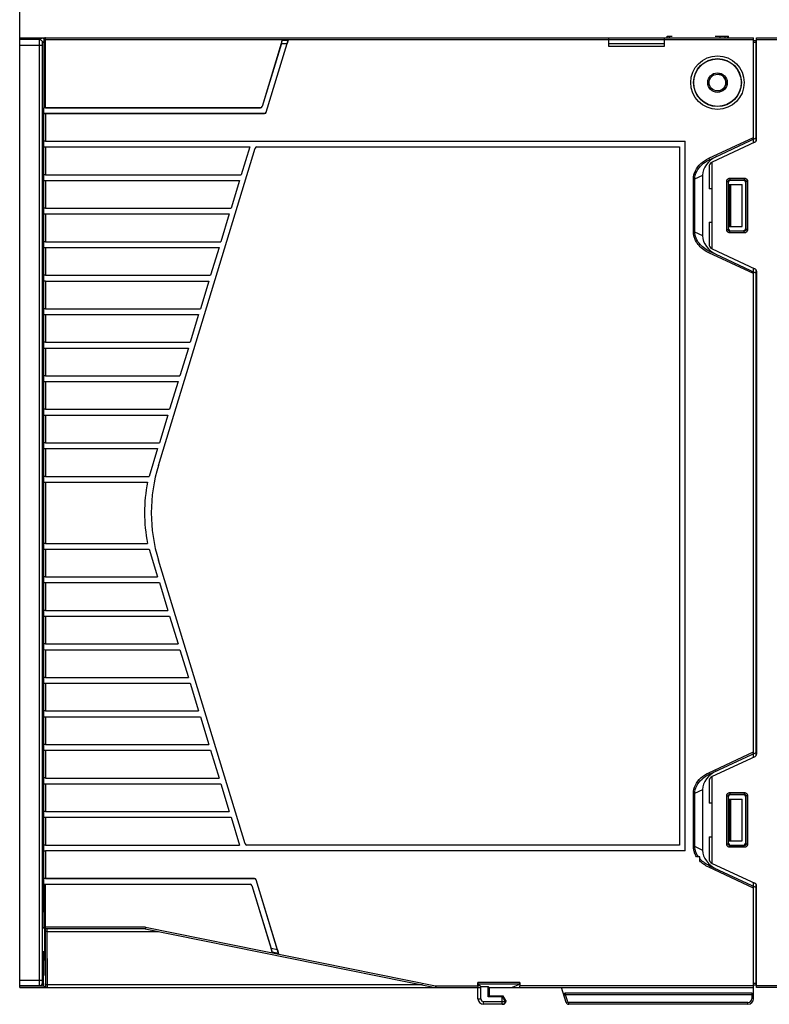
# Model space of a CAD drawing. Header units: millimetres. Extents: x 0 to 1706, y 0 to 575.
# Tile 27 of 32: x 1187 to 1322, y 295 to 471. Entities that reach past the tile are written whole.
import ezdxf

# ---------------------------------------------------------------- set-up
doc = ezdxf.new("R2010")
doc.units = ezdxf.units.MM
doc.header["$LTSCALE"] = 30.734
doc.header["$PDMODE"] = 3
doc.header["$PDSIZE"] = 2
doc.layers.get('0').update_dxf_attribs({"linetype": 'CONTINUOUS'})
doc.layers.get('Defpoints').update_dxf_attribs({"linetype": 'CONTINUOUS'})
for name, color, linetype in [('02___PRT_ALL_AXES', 7, 'CONTINUOUS'), ('ECAD_0001434602', 7, 'CONTINUOUS'), ('ECAD_0001449924', 7, 'CONTINUOUS'), ('ECAD_0001454417', 7, 'CONTINUOUS'), ('ECAD_MARK-2MM', 7, 'CONTINUOUS'), ('标注', 2, 'CONTINUOUS')]:
    doc.layers.add(name, color=color, linetype=linetype)
doc.styles.get("Standard").update_dxf_attribs({"font": 'txt', "width": 0.707})
doc.dimstyles.get("Standard").update_dxf_attribs({"dimtxt": 7, "dimasz": 4, "dimexe": 2, "dimexo": 0, "dimtad": 0, "dimtih": 1, "dimtoh": 1, "dimdec": 1, "dimdsep": 46, "dimtxsty": 'Standard', "dimcen": 0.09, "dimclrt": 256, "dimadec": 0, "dimazin": 2, "dimtp": 0.01, "dimtm": 0.01, "dimtfac": 1, "dimtdec": 1, "dimtofl": 0, "dimtmove": 0, "dimatfit": 3, "dimfxl": 0, "dimtolj": 1, "dimarcsym": 0})

# ---------------------------------------------------------------- blocks, each defined once
blk = doc.blocks.new('*D70')
at = {"layer": 'Defpoints', "color": 0}
for p in [(1337.38, 499.29), (1187.38, 467.69), (1337.38, 467.39)]:
    blk.add_point(p, dxfattribs=at)
at = {"layer": '标注', "color": 0, "lineweight": -2}
for p, q in [((1187.38, 467.69), (1187.38, 501.29)), ((1337.38, 467.39), (1337.38, 501.29)), ((1191.38, 499.29), (1253.8, 499.29)), ((1333.38, 499.29), (1265.78, 499.29))]:
    blk.add_line(p, q, dxfattribs=at)
at = {"layer": '标注', "color": 0}
for points in [[(1191.38, 499.96), (1191.38, 498.63), (1187.38, 499.29)], [(1333.38, 498.63), (1333.38, 499.96), (1337.38, 499.29)]]:
    blk.add_solid(points, dxfattribs=at)
at = {"layer": '标注', "insert": (1259.79, 499.29), "char_height": 7, "attachment_point": 5}
blk.add_mtext('\\A1;150', dxfattribs=at)

msp = doc.modelspace()

# ---------------------------------------------------------------- linework, layer by layer
at = {"linetype": 'Continuous'}
for p, q in [((1187.38, 298.02), (1187.38, 467.69)), ((1187.38, 467.69), (1318.83, 467.69)), ((1190.95, 467.38), (1187.38, 467.38)), ((1190.95, 467.38), (1191.37, 467.66)), ((1191.86, 467.66), (1191.37, 467.66)), ((1191.68, 467.39), (1191.68, 455.19)), ((1191.68, 467.39), (1318.83, 467.39)), ((1191.98, 455.2), (1191.98, 467.69)), ((1234.42, 467.29), (1230.79, 455.4)), ((1231.56, 454.4), (1235.5, 467.29)), ((1234.26, 466.69), (1234.42, 467.29)), ((1234.42, 467.29), (1235.5, 467.29)), ((1235.5, 467.29), (1235.3, 466.69)), ((1292.88, 467.69), (1292.88, 466.19)), ((1302.88, 466.19), (1302.88, 467.69)), ((1303.38, 467.99), (1304.24, 467.99)), ((1303.38, 467.69), (1303.38, 467.99)), ((1303.78, 467.69), (1303.78, 467.99)), ((1311.99, 467.99), (1314.38, 467.99)), ((1312.84, 467.69), (1312.84, 467.99)), ((1313.74, 467.69), (1313.74, 467.99)), ((1314.22, 467.69), (1314.22, 467.99)), ((1314.38, 467.69), (1314.38, 467.99)), ((1318.83, 448.89), (1318.83, 467.69)), ((1319.33, 467.19), (1318.83, 467.19)), ((1319.33, 449.26), (1319.33, 467.19)), ((1319.38, 467.69), (1337.08, 467.69)), ((1319.38, 449.47), (1319.38, 467.69)), ((1319.38, 467.39), (1337.38, 467.39)), ((1187.38, 466.38), (1191.44, 466.38)), ((1190.94, 298.95), (1190.94, 466.38)), ((1191.44, 298.98), (1191.44, 466.38)), ((1191.45, 466.88), (1191.68, 467.03)), ((1234.26, 466.69), (1230.81, 455.4)), ((1231.55, 454.4), (1235.3, 466.69)), ((1234.26, 466.69), (1235.3, 466.69)), ((1292.88, 466.69), (1302.88, 466.69)), ((1292.88, 466.19), (1302.88, 466.19)), ((1319.33, 466.89), (1318.83, 466.89)), ((1319.38, 466.09), (1319.33, 466.09)), ((1319.38, 465.09), (1319.33, 465.09)), ((1191.68, 316.19), (1191.68, 455.19)), ((1230.52, 455.19), (1191.68, 455.19)), ((1191.98, 455.2), (1230.52, 455.2)), ((1230.52, 455.19), (1230.52, 455.2)), ((1230.81, 455.4), (1230.79, 455.4)), ((1191.68, 454.19), (1231.26, 454.19)), ((1191.98, 454.17), (1191.98, 449.2)), ((1191.98, 454.17), (1231.26, 454.17)), ((1231.26, 454.17), (1231.26, 454.19)), ((1231.56, 454.4), (1231.55, 454.4)), ((1319.33, 452.79), (1319.38, 452.79)), ((1310.81, 446.15), (1318.83, 449.89)), ((1310.93, 445.88), (1319.33, 449.79)), ((1191.98, 449.2), (1306.59, 449.2)), ((1191.98, 448.17), (1191.98, 443.2)), ((1191.98, 448.17), (1228.6, 448.17)), ((1212.22, 391.17), (1229.59, 447.97)), ((1228.6, 448.17), (1227.08, 443.2)), ((1229.58, 447.98), (1229.59, 447.97)), ((1229.87, 448.19), (1229.87, 448.18)), ((1229.87, 448.18), (1305.57, 448.18)), ((1305.57, 448.18), (1305.58, 448.19)), ((1305.57, 448.18), (1305.57, 323.19)), ((1306.59, 449.2), (1306.58, 449.19)), ((1306.59, 322.17), (1306.59, 449.2)), ((1319.09, 449.02), (1311.45, 445.46)), ((1310.81, 446.15), (1310.93, 445.88)), ((1310.88, 444.55), (1310.88, 440.69)), ((1311.38, 445.42), (1311.38, 429.96)), ((1191.98, 443.2), (1227.08, 443.2)), ((1308.08, 442.47), (1308.32, 442.47)), ((1308.08, 432.91), (1308.08, 442.47)), ((1308.32, 442.47), (1309.73, 443.12)), ((1308.32, 432.91), (1308.32, 442.47)), ((1309.73, 432.25), (1309.73, 443.12)), ((1314.62, 442.59), (1317.18, 442.59)), ((1314.62, 442.59), (1314.62, 442.29)), ((1317.18, 442.59), (1317.18, 442.29)), ((1191.98, 442.17), (1191.98, 437.2)), ((1191.98, 442.17), (1226.76, 442.17)), ((1226.76, 442.17), (1225.24, 437.2)), ((1311.38, 440.69), (1310.88, 440.69)), ((1314.03, 441.99), (1314.33, 441.99)), ((1314.03, 433.39), (1314.03, 441.99)), ((1314.33, 433.39), (1314.33, 441.99)), ((1314.37, 441.89), (1314.33, 441.99)), ((1314.37, 433.48), (1314.37, 441.89)), ((1314.48, 441.44), (1316.78, 441.44)), ((1314.48, 441.44), (1314.48, 433.94)), ((1314.62, 442.29), (1317.18, 442.29)), ((1314.67, 442.19), (1314.62, 442.29)), ((1317.08, 442.19), (1314.67, 442.19)), ((1314.78, 433.94), (1314.78, 441.44)), ((1316.78, 433.94), (1316.78, 441.44)), ((1317.18, 442.29), (1317.08, 442.19)), ((1317.48, 441.99), (1317.38, 441.89)), ((1317.38, 441.89), (1317.38, 433.49)), ((1317.78, 441.99), (1317.48, 441.99)), ((1317.48, 441.99), (1317.48, 433.38)), ((1317.78, 441.99), (1317.78, 433.38)), ((1191.98, 437.2), (1225.24, 437.2)), ((1191.98, 436.17), (1191.98, 431.2)), ((1191.98, 436.17), (1224.93, 436.17)), ((1224.93, 436.17), (1223.41, 431.2)), ((1310.88, 434.69), (1311.38, 434.69)), ((1310.88, 434.69), (1310.88, 430.82)), ((1314.48, 433.94), (1316.78, 433.94)), ((1308.08, 432.91), (1308.32, 432.91)), ((1309.73, 432.25), (1308.32, 432.91)), ((1314.03, 433.39), (1314.33, 433.39)), ((1314.33, 433.39), (1314.37, 433.48)), ((1314.62, 433.08), (1314.67, 433.18)), ((1317.18, 433.08), (1314.62, 433.08)), ((1314.62, 432.79), (1314.62, 433.08)), ((1317.18, 432.79), (1314.62, 432.79)), ((1314.67, 433.18), (1317.08, 433.19)), ((1317.18, 433.08), (1317.08, 433.19)), ((1317.18, 432.79), (1317.18, 433.08)), ((1317.48, 433.38), (1317.38, 433.49)), ((1317.78, 433.38), (1317.48, 433.38)), ((1191.98, 431.2), (1223.41, 431.2)), ((1191.98, 430.17), (1191.98, 425.2)), ((1191.98, 430.17), (1223.09, 430.17)), ((1223.09, 430.17), (1221.57, 425.2)), ((1310.81, 429.23), (1310.93, 429.5)), ((1318.83, 425.49), (1310.81, 429.23)), ((1310.93, 429.5), (1319.33, 425.58)), ((1311.45, 429.92), (1319.09, 426.36)), ((1191.98, 425.2), (1221.57, 425.2)), ((1318.83, 338.89), (1318.83, 426.48)), ((1319.33, 339.26), (1319.33, 426.12)), ((1319.38, 425.91), (1319.38, 339.47)), ((1191.98, 424.17), (1191.98, 419.2)), ((1191.98, 424.17), (1221.26, 424.17)), ((1221.26, 424.17), (1219.74, 419.2)), ((1191.98, 419.2), (1219.74, 419.2)), ((1191.98, 418.17), (1219.43, 418.17)), ((1191.98, 418.17), (1191.98, 413.2)), ((1219.43, 418.17), (1217.91, 413.2)), ((1191.98, 413.2), (1217.91, 413.2)), ((1191.98, 412.17), (1217.59, 412.17)), ((1191.98, 412.17), (1191.98, 407.2)), ((1217.59, 412.17), (1216.07, 407.2)), ((1191.98, 407.2), (1216.07, 407.2)), ((1319.33, 407.58), (1319.38, 407.58)), ((1191.98, 406.17), (1215.76, 406.17)), ((1191.98, 406.17), (1191.98, 401.2)), ((1215.76, 406.17), (1214.24, 401.2)), ((1191.98, 401.2), (1214.24, 401.2)), ((1191.98, 400.17), (1213.92, 400.17)), ((1191.98, 400.17), (1191.98, 395.2)), ((1213.92, 400.17), (1212.4, 395.2)), ((1191.98, 395.2), (1212.4, 395.2)), ((1191.98, 394.17), (1212.09, 394.17)), ((1191.98, 394.17), (1191.98, 389.2)), ((1212.09, 394.17), (1210.57, 389.2)), ((1212.22, 391.17), (1212.22, 391.17)), ((1191.98, 389.2), (1210.57, 389.2)), ((1191.98, 388.17), (1210.26, 388.17)), ((1191.98, 388.17), (1191.98, 377.2)), ((1191.98, 377.2), (1210.26, 377.2)), ((1191.98, 376.17), (1210.57, 376.17)), ((1191.98, 376.17), (1191.98, 371.2)), ((1210.57, 376.17), (1212.09, 371.2)), ((1212.22, 374.21), (1212.22, 374.21)), ((1227.76, 323.4), (1212.22, 374.21)), ((1191.98, 371.2), (1212.09, 371.2)), ((1191.98, 370.17), (1212.4, 370.17)), ((1191.98, 370.17), (1191.98, 365.2)), ((1212.4, 370.17), (1213.92, 365.2)), ((1191.98, 365.2), (1213.92, 365.2)), ((1191.98, 364.17), (1214.24, 364.17)), ((1191.98, 364.17), (1191.98, 359.2)), ((1214.24, 364.17), (1215.76, 359.2)), ((1191.98, 359.2), (1215.76, 359.2)), ((1191.98, 358.17), (1216.07, 358.17)), ((1191.98, 358.17), (1191.98, 353.2)), ((1216.07, 358.17), (1217.59, 353.2)), ((1319.33, 354.79), (1319.38, 354.79)), ((1191.98, 353.2), (1217.59, 353.2)), ((1191.98, 352.17), (1217.91, 352.17)), ((1191.98, 352.17), (1191.98, 347.2)), ((1217.91, 352.17), (1219.43, 347.2)), ((1191.98, 347.2), (1219.43, 347.2)), ((1191.98, 346.17), (1219.74, 346.17)), ((1191.98, 346.17), (1191.98, 341.2)), ((1219.74, 346.17), (1221.26, 341.2)), ((1191.98, 341.2), (1221.26, 341.2)), ((1191.98, 340.17), (1221.58, 340.17)), ((1191.98, 340.17), (1191.98, 335.2)), ((1221.58, 340.17), (1223.1, 335.2)), ((1310.81, 336.15), (1318.83, 339.89)), ((1310.93, 335.88), (1319.33, 339.79)), ((1319.09, 339.02), (1311.45, 335.46)), ((1191.98, 335.2), (1223.1, 335.2)), ((1310.81, 336.15), (1310.93, 335.88)), ((1311.38, 335.42), (1311.38, 319.96)), ((1191.98, 334.17), (1223.41, 334.17)), ((1191.98, 334.17), (1191.98, 329.2)), ((1223.41, 334.17), (1224.93, 329.2)), ((1310.88, 334.55), (1310.88, 330.69)), ((1308.08, 332.47), (1308.32, 332.47)), ((1308.08, 322.91), (1308.08, 332.47)), ((1308.32, 332.47), (1309.73, 333.12)), ((1308.32, 322.91), (1308.32, 332.47)), ((1309.73, 322.25), (1309.73, 333.12)), ((1314.03, 331.99), (1314.33, 331.99)), ((1314.03, 323.39), (1314.03, 331.99)), ((1314.37, 331.89), (1314.33, 331.99)), ((1314.33, 323.39), (1314.33, 331.99)), ((1314.37, 323.48), (1314.37, 331.89)), ((1314.48, 331.44), (1316.78, 331.44)), ((1314.48, 331.44), (1314.48, 323.94)), ((1314.62, 332.59), (1317.18, 332.59)), ((1314.62, 332.59), (1314.62, 332.29)), ((1314.62, 332.29), (1317.18, 332.29)), ((1314.67, 332.19), (1314.62, 332.29)), ((1317.08, 332.19), (1314.67, 332.19)), ((1314.78, 323.94), (1314.78, 331.44)), ((1316.78, 323.94), (1316.78, 331.44)), ((1317.18, 332.29), (1317.08, 332.19)), ((1317.18, 332.59), (1317.18, 332.29)), ((1317.48, 331.99), (1317.38, 331.89)), ((1317.38, 331.89), (1317.38, 323.49)), ((1317.78, 331.99), (1317.48, 331.99)), ((1317.48, 331.99), (1317.48, 323.38)), ((1317.78, 331.99), (1317.78, 323.38)), ((1311.38, 330.69), (1310.88, 330.69)), ((1191.98, 329.2), (1224.93, 329.2)), ((1191.98, 328.17), (1225.25, 328.17)), ((1191.98, 328.17), (1191.98, 323.2)), ((1225.25, 328.17), (1226.77, 323.2)), ((1310.88, 324.69), (1311.38, 324.69)), ((1310.88, 324.69), (1310.88, 320.82)), ((1191.98, 323.2), (1226.77, 323.2)), ((1227.75, 323.4), (1227.76, 323.4)), ((1305.57, 323.19), (1228.04, 323.19)), ((1228.04, 323.19), (1228.04, 323.19)), ((1305.57, 323.19), (1305.58, 323.19)), ((1308.08, 322.91), (1308.32, 322.91)), ((1309.73, 322.25), (1308.32, 322.91)), ((1314.03, 323.39), (1314.33, 323.39)), ((1314.33, 323.39), (1314.37, 323.48)), ((1314.48, 323.94), (1316.78, 323.94)), ((1314.62, 323.08), (1314.67, 323.18)), ((1317.18, 323.08), (1314.62, 323.08)), ((1314.62, 322.79), (1314.62, 323.08)), ((1317.18, 322.79), (1314.62, 322.79)), ((1314.67, 323.18), (1317.08, 323.19)), ((1317.18, 323.08), (1317.08, 323.19)), ((1317.18, 322.79), (1317.18, 323.08)), ((1317.48, 323.38), (1317.38, 323.49)), ((1317.78, 323.38), (1317.48, 323.38)), ((1306.59, 322.17), (1191.98, 322.17)), ((1191.98, 322.17), (1191.98, 317.2)), ((1306.59, 322.17), (1306.58, 322.19)), ((1309.21, 321.09), (1308.64, 321.09)), ((1308.97, 321.09), (1308.87, 321.24)), ((1309.21, 320.36), (1309.21, 321.09)), ((1309.36, 320.62), (1309.21, 320.78)), ((1310.81, 319.23), (1310.93, 319.5)), ((1318.83, 315.49), (1310.81, 319.23)), ((1310.93, 319.5), (1319.33, 315.59)), ((1311.45, 319.92), (1319.09, 316.36)), ((1191.65, 315.59), (1191.65, 315.73)), ((1191.65, 312.28), (1191.65, 315.59)), ((1229.43, 317.19), (1191.68, 317.19)), ((1191.68, 316.19), (1228.69, 316.19)), ((1191.68, 316.19), (1191.68, 308.49)), ((1191.98, 317.2), (1229.43, 317.2)), ((1191.98, 316.17), (1228.69, 316.17)), ((1191.98, 308.19), (1191.98, 316.17)), ((1228.69, 316.19), (1228.69, 316.17)), ((1228.98, 315.98), (1228.96, 315.97)), ((1228.96, 315.97), (1232.62, 304)), ((1228.98, 315.98), (1232.44, 304.65)), ((1229.43, 317.2), (1229.43, 317.19)), ((1229.73, 316.98), (1229.72, 316.98)), ((1233.55, 304.43), (1229.72, 316.98)), ((1233.77, 303.77), (1229.73, 316.98)), ((1318.83, 295.69), (1318.83, 316.48)), ((1319.33, 298.19), (1319.33, 316.12)), ((1319.38, 297.69), (1319.38, 315.91)), ((1319.33, 312.59), (1319.38, 312.59)), ((1209.91, 308.49), (1191.68, 308.49)), ((1209.91, 308.49), (1261.89, 297.99)), ((1191.89, 305.08), (1191.87, 308.19)), ((1191.97, 307.72), (1191.98, 298.18)), ((1209.88, 308.19), (1191.98, 308.19)), ((1192.27, 307.71), (1212.24, 307.71)), ((1192.27, 307.71), (1192.28, 298.09)), ((1209.88, 308.19), (1261.83, 297.7)), ((1191.94, 299.86), (1191.89, 305.08)), ((1233.55, 304.43), (1232.44, 304.65)), ((1232.62, 304), (1232.44, 304.65)), ((1233.77, 303.77), (1232.62, 304)), ((1233.55, 304.43), (1233.77, 303.77)), ((1191.52, 301.69), (1191.65, 301.69)), ((1191.52, 298.49), (1191.52, 301.69)), ((1191.65, 298.41), (1191.65, 301.69)), ((1191.98, 299.84), (1191.94, 299.86)), ((1319.38, 300.29), (1319.33, 300.29)), ((1187.38, 299.02), (1191.44, 299.02)), ((1190.95, 298.02), (1187.38, 298.02)), ((1187.38, 297.99), (1191, 297.99)), ((1187.38, 297.69), (1187.38, 297.99)), ((1187.39, 297.92), (1187.38, 297.91)), ((1191.66, 297.91), (1187.38, 297.91)), ((1190.94, 298.57), (1190.94, 298.68)), ((1191, 297.99), (1190.95, 298.02)), ((1191.44, 298.79), (1191.44, 298.85)), ((1191.52, 298.49), (1191.45, 298.52)), ((1191.65, 298.41), (1191.52, 298.41)), ((1192.03, 297.71), (1191.66, 297.91)), ((1259.51, 298.17), (1192.28, 298.17)), ((1192.28, 298.09), (1192.28, 298.01)), ((1192.28, 298.01), (1192.28, 297.92)), ((1261.89, 297.99), (1261.83, 297.7)), ((1261.93, 297.99), (1269.48, 297.99)), ((1261.93, 297.99), (1261.93, 297.69)), ((1276.98, 298.57), (1269.48, 298.57)), ((1269.48, 297.99), (1269.48, 298.57)), ((1276.95, 298.27), (1269.49, 298.27)), ((1269.49, 298.27), (1269.98, 297.9)), ((1269.98, 297.9), (1271.32, 297.9)), ((1269.98, 295.69), (1269.98, 297.9)), ((1271.32, 297.9), (1271.48, 297.69)), ((1271.32, 296.03), (1271.32, 297.9)), ((1275.48, 297.69), (1276.95, 298.27)), ((1276.98, 298.57), (1276.98, 297.99)), ((1318.83, 297.99), (1276.98, 297.99)), ((1318.83, 298.49), (1319.33, 298.49)), ((1318.83, 298.19), (1319.33, 298.19)), ((1319.38, 299.29), (1319.33, 299.29)), ((1325.97, 297.99), (1319.38, 297.99)), ((1187.38, 297.69), (1269.98, 297.69)), ((1192.17, 297.71), (1192.03, 297.71)), ((1269.48, 295.69), (1269.48, 297.69)), ((1271.47, 296.19), (1271.32, 296.03)), ((1271.48, 297.69), (1271.47, 296.19)), ((1271.47, 296.19), (1273.97, 296.19)), ((1271.48, 297.69), (1318.83, 297.69)), ((1273.82, 296.03), (1273.97, 296.19)), ((1285.27, 295.04), (1284.46, 297.69)), ((1284.88, 296.3), (1285.17, 296.39)), ((1318.53, 296.69), (1285.17, 296.69)), ((1285.17, 296.39), (1285.17, 296.69)), ((1318.83, 296.39), (1285.17, 296.39)), ((1285.56, 295.13), (1285.17, 296.39)), ((1318.53, 296.69), (1318.53, 295.69)), ((1325.98, 297.69), (1319.38, 297.69)), ((1269.48, 295.69), (1269.98, 295.69)), ((1270.48, 295.19), (1274.46, 295.19)), ((1270.48, 294.69), (1270.48, 295.19)), ((1273.96, 294.69), (1270.48, 294.69)), ((1273.82, 296.03), (1271.32, 296.03)), ((1273.83, 296.01), (1273.82, 296.03)), ((1273.83, 294.69), (1273.83, 296.01)), ((1274.33, 295.24), (1274.46, 295.37)), ((1274.33, 295.19), (1274.33, 295.24)), ((1274.46, 295.37), (1274.46, 295.38)), ((1274.46, 295.37), (1274.46, 295.19)), ((1285.27, 295.04), (1285.56, 295.13)), ((1317.83, 294.99), (1285.75, 294.99)), ((1285.75, 294.69), (1285.75, 294.99)), ((1317.83, 294.69), (1285.75, 294.69)), ((1317.83, 294.69), (1317.83, 294.99)), ((1318.83, 295.69), (1318.53, 295.69))]:
    msp.add_line(p, q, dxfattribs=at)
for points in [[(1190.94, 466.38), (1190.94, 466.49), (1190.94, 466.59), (1190.94, 466.69), (1190.94, 466.78), (1190.94, 466.86), (1190.94, 466.93), (1190.94, 467), (1190.94, 467.06), (1190.94, 467.11), (1190.94, 467.15), (1190.94, 467.19), (1190.94, 467.23), (1190.94, 467.26), (1190.94, 467.29), (1190.95, 467.31), (1190.95, 467.33), (1190.95, 467.35), (1190.95, 467.36), (1190.95, 467.37), (1190.95, 467.38)], [(1190.95, 467.38), (1191.08, 467.36), (1191.2, 467.31), (1191.3, 467.23), (1191.38, 467.13), (1191.43, 467.01), (1191.45, 466.88)], [(1191.49, 467.64), (1191.43, 467.66), (1191.37, 467.66)], [(1191.6, 467.6), (1191.55, 467.63), (1191.49, 467.64)], [(1191.71, 467.52), (1191.69, 467.54), (1191.65, 467.57), (1191.6, 467.6)], [(1191.77, 467.6), (1191.72, 467.53), (1191.69, 467.46), (1191.68, 467.39)], [(1191.98, 467.69), (1191.9, 467.68), (1191.83, 467.65), (1191.77, 467.6)], [(1191.44, 466.38), (1191.44, 466.43), (1191.44, 466.49), (1191.44, 466.53), (1191.44, 466.58), (1191.44, 466.62), (1191.44, 466.66), (1191.44, 466.69), (1191.44, 466.72), (1191.44, 466.74), (1191.44, 466.77), (1191.44, 466.79), (1191.44, 466.8), (1191.44, 466.82), (1191.44, 466.83), (1191.44, 466.84), (1191.45, 466.86), (1191.45, 466.86), (1191.45, 466.87), (1191.45, 466.88), (1191.45, 466.88)], [(1308.08, 442.47), (1308.1, 442.82), (1308.16, 443.18), (1308.27, 443.54), (1308.43, 443.91), (1308.63, 444.27), (1308.87, 444.62), (1309.13, 444.93), (1309.41, 445.21), (1309.71, 445.47), (1310.04, 445.71), (1310.4, 445.94), (1310.81, 446.15)], [(1308.32, 442.47), (1308.34, 442.79), (1308.41, 443.12), (1308.52, 443.45), (1308.67, 443.79), (1308.86, 444.13), (1309.09, 444.45), (1309.34, 444.74), (1309.61, 445), (1309.89, 445.24), (1310.2, 445.47), (1310.55, 445.68), (1310.93, 445.88)], [(1314.03, 441.99), (1314.03, 442.03), (1314.03, 442.07), (1314.04, 442.11), (1314.05, 442.15), (1314.06, 442.2), (1314.08, 442.24), (1314.11, 442.29), (1314.14, 442.34), (1314.17, 442.38), (1314.21, 442.42), (1314.25, 442.46), (1314.3, 442.49), (1314.35, 442.52), (1314.4, 442.55), (1314.46, 442.57), (1314.51, 442.58), (1314.57, 442.59), (1314.62, 442.59)], [(1317.18, 442.59), (1317.22, 442.59), (1317.26, 442.59), (1317.3, 442.58), (1317.33, 442.57), (1317.37, 442.56), (1317.41, 442.55), (1317.45, 442.53), (1317.48, 442.51), (1317.52, 442.49), (1317.56, 442.46), (1317.59, 442.43), (1317.63, 442.39), (1317.66, 442.35), (1317.69, 442.3), (1317.72, 442.26), (1317.74, 442.2), (1317.76, 442.15), (1317.77, 442.1), (1317.78, 442.04), (1317.78, 441.99)], [(1314.33, 441.99), (1314.33, 442.01), (1314.33, 442.03), (1314.33, 442.05), (1314.34, 442.07), (1314.34, 442.09), (1314.35, 442.12), (1314.37, 442.14), (1314.38, 442.16), (1314.4, 442.19), (1314.42, 442.21), (1314.44, 442.23), (1314.46, 442.24), (1314.49, 442.26), (1314.51, 442.27), (1314.54, 442.28), (1314.57, 442.29), (1314.6, 442.29), (1314.62, 442.29)], [(1317.18, 442.29), (1317.2, 442.29), (1317.22, 442.29), (1317.24, 442.29), (1317.26, 442.28), (1317.28, 442.28), (1317.29, 442.27), (1317.31, 442.26), (1317.33, 442.25), (1317.35, 442.24), (1317.37, 442.23), (1317.39, 442.21), (1317.4, 442.19), (1317.42, 442.17), (1317.44, 442.15), (1317.45, 442.12), (1317.46, 442.1), (1317.47, 442.07), (1317.48, 442.04), (1317.48, 442.02), (1317.48, 441.99)], [(1310.81, 429.23), (1310.48, 429.39), (1310.19, 429.56), (1309.92, 429.75), (1309.68, 429.93), (1309.46, 430.12), (1309.26, 430.31), (1309.08, 430.5), (1308.92, 430.69), (1308.78, 430.88), (1308.65, 431.06), (1308.55, 431.24), (1308.45, 431.42), (1308.37, 431.59), (1308.3, 431.76), (1308.24, 431.92), (1308.19, 432.08), (1308.15, 432.23), (1308.13, 432.38), (1308.1, 432.52), (1308.09, 432.65), (1308.08, 432.78), (1308.08, 432.91)], [(1310.93, 429.5), (1310.63, 429.65), (1310.35, 429.82), (1310.09, 429.99), (1309.86, 430.16), (1309.65, 430.34), (1309.46, 430.51), (1309.29, 430.69), (1309.14, 430.87), (1309.01, 431.04), (1308.89, 431.21), (1308.78, 431.38), (1308.69, 431.54), (1308.61, 431.7), (1308.54, 431.85), (1308.49, 432), (1308.44, 432.15), (1308.4, 432.29), (1308.37, 432.42), (1308.35, 432.55), (1308.33, 432.67), (1308.32, 432.79), (1308.32, 432.91)], [(1314.62, 432.79), (1314.59, 432.79), (1314.55, 432.79), (1314.51, 432.8), (1314.47, 432.81), (1314.43, 432.82), (1314.4, 432.83), (1314.36, 432.85), (1314.32, 432.87), (1314.29, 432.89), (1314.25, 432.92), (1314.21, 432.95), (1314.18, 432.99), (1314.14, 433.03), (1314.11, 433.07), (1314.09, 433.12), (1314.06, 433.17), (1314.05, 433.22), (1314.04, 433.28), (1314.03, 433.33), (1314.03, 433.39)], [(1314.62, 433.08), (1314.6, 433.09), (1314.59, 433.09), (1314.57, 433.09), (1314.55, 433.09), (1314.53, 433.1), (1314.51, 433.11), (1314.49, 433.12), (1314.47, 433.13), (1314.46, 433.14), (1314.44, 433.15), (1314.42, 433.17), (1314.4, 433.19), (1314.38, 433.21), (1314.37, 433.23), (1314.36, 433.25), (1314.34, 433.28), (1314.34, 433.3), (1314.33, 433.33), (1314.33, 433.36), (1314.33, 433.39)], [(1317.48, 433.38), (1317.48, 433.36), (1317.48, 433.34), (1317.47, 433.33), (1317.47, 433.31), (1317.46, 433.29), (1317.46, 433.27), (1317.45, 433.25), (1317.44, 433.23), (1317.43, 433.21), (1317.41, 433.2), (1317.4, 433.18), (1317.38, 433.16), (1317.36, 433.14), (1317.34, 433.13), (1317.31, 433.11), (1317.29, 433.1), (1317.26, 433.1), (1317.23, 433.09), (1317.21, 433.09), (1317.18, 433.08)], [(1317.78, 433.38), (1317.78, 433.34), (1317.77, 433.31), (1317.77, 433.27), (1317.76, 433.23), (1317.75, 433.19), (1317.73, 433.16), (1317.72, 433.12), (1317.7, 433.08), (1317.67, 433.05), (1317.65, 433.01), (1317.61, 432.97), (1317.58, 432.94), (1317.54, 432.9), (1317.49, 432.87), (1317.44, 432.85), (1317.39, 432.82), (1317.34, 432.81), (1317.29, 432.79), (1317.23, 432.79), (1317.18, 432.79)], [(1308.08, 332.47), (1308.1, 332.82), (1308.16, 333.18), (1308.27, 333.54), (1308.43, 333.91), (1308.63, 334.27), (1308.87, 334.62), (1309.13, 334.93), (1309.41, 335.21), (1309.71, 335.47), (1310.04, 335.71), (1310.4, 335.94), (1310.81, 336.15)], [(1308.32, 332.47), (1308.34, 332.79), (1308.41, 333.12), (1308.52, 333.46), (1308.67, 333.79), (1308.86, 334.13), (1309.09, 334.45), (1309.34, 334.74), (1309.61, 335), (1309.89, 335.24), (1310.2, 335.47), (1310.55, 335.68), (1310.93, 335.88)], [(1314.03, 331.99), (1314.03, 332.03), (1314.03, 332.07), (1314.04, 332.11), (1314.05, 332.15), (1314.06, 332.2), (1314.08, 332.24), (1314.11, 332.29), (1314.14, 332.34), (1314.17, 332.38), (1314.21, 332.42), (1314.25, 332.46), (1314.3, 332.49), (1314.35, 332.52), (1314.4, 332.55), (1314.46, 332.57), (1314.51, 332.58), (1314.57, 332.59), (1314.62, 332.59)], [(1314.33, 331.99), (1314.33, 332.01), (1314.33, 332.03), (1314.33, 332.05), (1314.34, 332.07), (1314.34, 332.09), (1314.35, 332.12), (1314.37, 332.14), (1314.38, 332.16), (1314.4, 332.19), (1314.42, 332.21), (1314.44, 332.23), (1314.46, 332.24), (1314.49, 332.26), (1314.51, 332.27), (1314.54, 332.28), (1314.57, 332.29), (1314.6, 332.29), (1314.62, 332.29)], [(1317.18, 332.59), (1317.22, 332.59), (1317.26, 332.59), (1317.3, 332.58), (1317.33, 332.57), (1317.37, 332.56), (1317.41, 332.55), (1317.45, 332.53), (1317.48, 332.51), (1317.52, 332.49), (1317.56, 332.46), (1317.59, 332.43), (1317.63, 332.39), (1317.66, 332.35), (1317.69, 332.3), (1317.72, 332.26), (1317.74, 332.2), (1317.76, 332.15), (1317.77, 332.1), (1317.78, 332.04), (1317.78, 331.99)], [(1317.18, 332.29), (1317.2, 332.29), (1317.22, 332.29), (1317.24, 332.29), (1317.26, 332.28), (1317.28, 332.28), (1317.29, 332.27), (1317.31, 332.26), (1317.33, 332.25), (1317.35, 332.24), (1317.37, 332.23), (1317.39, 332.21), (1317.4, 332.19), (1317.42, 332.17), (1317.44, 332.15), (1317.45, 332.12), (1317.46, 332.1), (1317.47, 332.07), (1317.48, 332.04), (1317.48, 332.02), (1317.48, 331.99)], [(1308.64, 321.09), (1308.53, 321.27), (1308.44, 321.44), (1308.36, 321.61), (1308.29, 321.78), (1308.24, 321.94), (1308.19, 322.09), (1308.15, 322.24), (1308.12, 322.38), (1308.1, 322.52), (1308.09, 322.66), (1308.08, 322.78), (1308.08, 322.91)], [(1308.87, 321.24), (1308.77, 321.39), (1308.69, 321.54), (1308.62, 321.69), (1308.55, 321.83), (1308.5, 321.96), (1308.45, 322.1), (1308.42, 322.23), (1308.39, 322.35), (1308.36, 322.47), (1308.34, 322.58), (1308.33, 322.7), (1308.32, 322.8), (1308.32, 322.91)], [(1314.62, 322.79), (1314.59, 322.79), (1314.55, 322.79), (1314.51, 322.8), (1314.47, 322.81), (1314.43, 322.82), (1314.4, 322.83), (1314.36, 322.85), (1314.32, 322.87), (1314.29, 322.89), (1314.25, 322.92), (1314.21, 322.95), (1314.18, 322.99), (1314.14, 323.03), (1314.11, 323.07), (1314.09, 323.12), (1314.06, 323.17), (1314.05, 323.22), (1314.04, 323.28), (1314.03, 323.33), (1314.03, 323.39)], [(1314.62, 323.08), (1314.6, 323.09), (1314.59, 323.09), (1314.57, 323.09), (1314.55, 323.09), (1314.53, 323.1), (1314.51, 323.11), (1314.49, 323.12), (1314.47, 323.13), (1314.46, 323.14), (1314.44, 323.15), (1314.42, 323.17), (1314.4, 323.19), (1314.38, 323.21), (1314.37, 323.23), (1314.36, 323.25), (1314.34, 323.28), (1314.34, 323.3), (1314.33, 323.33), (1314.33, 323.36), (1314.33, 323.39)], [(1317.48, 323.38), (1317.48, 323.36), (1317.48, 323.34), (1317.47, 323.33), (1317.47, 323.31), (1317.46, 323.29), (1317.46, 323.27), (1317.45, 323.25), (1317.44, 323.23), (1317.43, 323.21), (1317.41, 323.2), (1317.4, 323.18), (1317.38, 323.16), (1317.36, 323.14), (1317.34, 323.13), (1317.31, 323.11), (1317.29, 323.1), (1317.26, 323.1), (1317.23, 323.09), (1317.21, 323.09), (1317.18, 323.08)], [(1317.78, 323.38), (1317.78, 323.34), (1317.77, 323.31), (1317.77, 323.27), (1317.76, 323.23), (1317.75, 323.19), (1317.73, 323.16), (1317.72, 323.12), (1317.7, 323.08), (1317.67, 323.05), (1317.65, 323.01), (1317.61, 322.97), (1317.58, 322.94), (1317.54, 322.9), (1317.49, 322.87), (1317.44, 322.85), (1317.39, 322.82), (1317.34, 322.81), (1317.29, 322.79), (1317.23, 322.79), (1317.18, 322.79)], [(1310.81, 319.23), (1310.55, 319.35), (1310.31, 319.49), (1310.09, 319.63), (1309.89, 319.77), (1309.7, 319.91), (1309.52, 320.06), (1309.36, 320.21), (1309.21, 320.36)], [(1310.93, 319.5), (1310.65, 319.64), (1310.38, 319.8), (1310.14, 319.96), (1309.91, 320.12), (1309.71, 320.28), (1309.53, 320.45), (1309.36, 320.62)], [(1191.65, 315.73), (1191.65, 315.86), (1191.65, 316), (1191.65, 316.14), (1191.65, 316.28), (1191.66, 316.42), (1191.66, 316.56)], [(1191.66, 311.18), (1191.66, 311.32), (1191.66, 311.46), (1191.65, 311.6), (1191.65, 311.74), (1191.65, 311.87), (1191.65, 312.01), (1191.65, 312.15), (1191.65, 312.28)], [(1191.77, 308.28), (1191.72, 308.34), (1191.69, 308.41), (1191.68, 308.49)], [(1209.91, 308.49), (1209.9, 308.41), (1209.89, 308.34)], [(1191.98, 308.19), (1191.9, 308.2), (1191.83, 308.23), (1191.77, 308.28)], [(1191.97, 308.19), (1191.97, 308.14), (1191.97, 308.09), (1191.97, 308.04), (1191.97, 307.99)], [(1191.97, 307.99), (1191.97, 307.94), (1191.97, 307.88), (1191.97, 307.82), (1191.97, 307.76), (1191.97, 307.72)], [(1192.27, 307.71), (1192.19, 307.71), (1192.12, 307.71), (1192.06, 307.71), (1192.01, 307.72), (1191.98, 307.72), (1191.97, 307.72)], [(1192.25, 308.19), (1192.25, 308.19), (1192.25, 308.18), (1192.25, 308.17), (1192.26, 308.16), (1192.26, 308.15), (1192.26, 308.14), (1192.26, 308.12), (1192.26, 308.1), (1192.26, 308.08), (1192.26, 308.06), (1192.26, 308.04), (1192.27, 308.01), (1192.27, 307.98), (1192.27, 307.95), (1192.27, 307.92), (1192.27, 307.88), (1192.27, 307.84), (1192.27, 307.8), (1192.27, 307.76), (1192.27, 307.71)], [(1209.89, 308.34), (1209.88, 308.23), (1209.88, 308.2), (1209.88, 308.19)], [(1191.97, 305.15), (1191.93, 305.13), (1191.9, 305.1), (1191.89, 305.08)], [(1187.46, 297.99), (1187.45, 297.99), (1187.41, 297.95), (1187.39, 297.92)], [(1190.94, 298.68), (1190.94, 298.81), (1190.94, 298.87), (1190.94, 298.95)], [(1190.95, 298.02), (1190.95, 298.03), (1190.95, 298.05), (1190.95, 298.08), (1190.94, 298.11), (1190.94, 298.15), (1190.94, 298.2), (1190.94, 298.25), (1190.94, 298.3), (1190.94, 298.35), (1190.94, 298.41), (1190.94, 298.46), (1190.94, 298.51), (1190.94, 298.57)], [(1190.95, 298.02), (1191.08, 298.04), (1191.2, 298.09), (1191.3, 298.17), (1191.38, 298.27), (1191.43, 298.39), (1191.45, 298.52)], [(1191, 297.99), (1191.08, 298), (1191.16, 298.02), (1191.24, 298.05), (1191.31, 298.09), (1191.37, 298.14), (1191.42, 298.2), (1191.46, 298.26), (1191.49, 298.34), (1191.51, 298.41), (1191.52, 298.49)], [(1191.44, 298.85), (1191.44, 298.91), (1191.44, 298.95), (1191.44, 298.98)], [(1191.45, 298.52), (1191.45, 298.53), (1191.45, 298.54), (1191.45, 298.55), (1191.44, 298.57), (1191.44, 298.59), (1191.44, 298.61), (1191.44, 298.64), (1191.44, 298.66), (1191.44, 298.69), (1191.44, 298.71), (1191.44, 298.74), (1191.44, 298.77), (1191.44, 298.79)], [(1192.28, 298.17), (1192.2, 298.17), (1192.13, 298.17), (1192.07, 298.17), (1192.02, 298.17), (1191.99, 298.18), (1191.98, 298.18)], [(1191.98, 298.18), (1191.98, 298.14), (1191.98, 298.11), (1191.98, 298.07), (1191.98, 298.04), (1191.98, 298.02), (1191.98, 298), (1191.99, 297.98), (1191.99, 297.96), (1191.99, 297.94), (1191.99, 297.92), (1192, 297.89), (1192.02, 297.86), (1192.03, 297.83), (1192.05, 297.8), (1192.07, 297.78), (1192.1, 297.75), (1192.13, 297.73), (1192.16, 297.72), (1192.19, 297.7), (1192.23, 297.69), (1192.27, 297.69), (1192.29, 297.69)], [(1192.28, 297.92), (1192.28, 297.88), (1192.28, 297.84), (1192.28, 297.8), (1192.28, 297.76), (1192.28, 297.73), (1192.28, 297.71), (1192.29, 297.69), (1192.29, 297.69)], [(1274.46, 295.38), (1274.44, 295.41), (1274.42, 295.45), (1274.39, 295.5), (1274.36, 295.56), (1274.31, 295.63), (1274.27, 295.71), (1274.22, 295.79), (1274.16, 295.88), (1274.1, 295.98), (1274.04, 296.08), (1273.97, 296.19)], [(1273.83, 294.69), (1273.93, 294.7), (1274.02, 294.72), (1274.11, 294.77), (1274.18, 294.83), (1274.25, 294.91), (1274.29, 294.99), (1274.32, 295.09), (1274.33, 295.19)], [(1273.96, 294.69), (1274.06, 294.7), (1274.15, 294.72), (1274.23, 294.77), (1274.31, 294.83)], [(1274.31, 294.83), (1274.37, 294.91), (1274.42, 295), (1274.45, 295.09), (1274.46, 295.19)]]:
    msp.add_lwpolyline(points, dxfattribs=at)
for radius in [4.79, 4.29, 4.25]:
    msp.add_circle((1312.38, 459.69), radius, dxfattribs=at)
for centre, radius, start, end in [((1312.38, 459.69), 1.5, 278.3637, 82.0288), ((1230.52, 455.49), 0.3, 270, 343), ((1230.52, 455.49), 0.284, 270, 343), ((1231.26, 454.49), 0.316, 270, 343), ((1231.26, 454.49), 0.3, 270, 343), ((1229.87, 447.89), 0.3, 90, 163.0018), ((1229.87, 447.89), 0.295, 90, 163.0018), ((1318.88, 449.47), 0.5, 295, 0), ((1311.88, 444.55), 1, 115, 180), ((1311.88, 430.82), 1, 180, 245), ((1318.88, 425.91), 0.5, 0, 65), ((1239.95, 382.69), 29, 163.0018, 197.0018), ((1239.95, 382.69), 28.99, 163.0018, 197.0018), ((1239.75, 382.69), 30, 169.4685, 190.5354), ((1318.88, 339.47), 0.5, 295, 0), ((1311.88, 334.55), 1, 115, 180), ((1228.04, 323.49), 0.3, 197.0018, 270), ((1228.04, 323.49), 0.295, 197.0018, 270), ((1311.88, 320.82), 1, 180, 245), ((1228.69, 315.89), 0.3, 17, 90), ((1228.69, 315.89), 0.284, 17, 90), ((1229.43, 316.89), 0.316, 17, 90), ((1229.43, 316.89), 0.3, 17, 90), ((1318.88, 315.91), 0.5, 0, 65), ((1261.93, 298.19), 0.2, 258.5842, 270), ((1261.93, 298.19), 0.5, 258.5842, 270), ((1285.17, 296.39), 0.3, 90, 197), ((1318.53, 296.39), 0.3, 0, 90), ((1270.48, 295.69), 1, 180, 270), ((1270.48, 295.69), 0.5, 180, 270), ((1285.75, 295.19), 0.5, 197, 270), ((1285.75, 295.19), 0.2, 197, 270), ((1317.83, 295.69), 1, 270, 0), ((1317.83, 295.69), 0.7, 270, 0)]:
    msp.add_arc(centre, radius, start, end, dxfattribs=at)
for centre, major_axis, ratio, start_param, end_param in [((1191.98, 455.19), (0.3, 0), 0.052408, 1.570796, 3.141593), ((1191.98, 454.19), (0.3, 0), 0.052408, 3.141593, 4.712389), ((1191.98, 449.19), (0.3, 0), 0.052408, 1.570796, 3.141593), ((1191.98, 448.19), (0.3, 0), 0.052408, 3.141593, 4.712389), ((1313.48, 443.75), (-3.53, -1.65), 0.770414, 4.712389, 5.938294), ((1191.98, 443.19), (0.3, 0), 0.052408, 1.570796, 3.141593), ((1191.98, 442.19), (0.3, 0), 0.052408, 3.141593, 4.712389), ((1314.67, 441.89), (-0.174, 0.246), 0.997212, -0.615182, 0.953818), ((1317.08, 441.89), (0.179, 0.242), 0.99713, -0.931387, 0.635823), ((1191.98, 437.19), (0.3, 0), 0.052408, 1.570796, 3.141593), ((1191.98, 436.19), (0.3, 0), 0.052408, 3.141593, 4.712389), ((1313.48, 431.62), (3.53, -1.65), 0.770414, 3.486484, 4.712389), ((1314.67, 433.48), (0.174, 0.246), 0.997212, -4.095411, -2.526411), ((1317.08, 433.49), (-0.179, 0.242), 0.99713, -3.777415, -2.210206), ((1191.98, 431.19), (0.3, 0), 0.052408, 1.570796, 3.141593), ((1191.98, 430.19), (0.3, 0), 0.052408, 3.141593, 4.712389), ((1191.98, 425.19), (0.3, 0), 0.052408, 1.570796, 3.141593), ((1191.98, 424.19), (0.3, 0), 0.052408, 3.141593, 4.712389), ((1191.98, 419.19), (0.3, 0), 0.052408, 1.570796, 3.141593), ((1191.98, 418.19), (0.3, 0), 0.052408, 3.141593, 4.712389), ((1191.98, 413.19), (0.3, 0), 0.052408, 1.570796, 3.141593), ((1191.98, 412.19), (0.3, 0), 0.052408, 3.141593, 4.712389), ((1191.98, 407.19), (0.3, 0), 0.052408, 1.570796, 3.141593), ((1191.98, 406.19), (0.3, 0), 0.052408, 3.141593, 4.712389), ((1191.98, 401.19), (0.3, 0), 0.052408, 1.570796, 3.141593), ((1191.98, 400.19), (0.3, 0), 0.052408, 3.141593, 4.712389), ((1191.98, 395.19), (0.3, 0), 0.052408, 1.570796, 3.141593), ((1191.98, 394.19), (0.3, 0), 0.052408, 3.141593, 4.712389), ((1191.98, 389.19), (0.3, 0), 0.052408, 1.570796, 3.141593), ((1191.98, 388.19), (0.3, 0), 0.052408, 3.141593, 4.712389), ((1191.98, 377.19), (0.3, 0), 0.052408, 1.570796, 3.141593), ((1191.98, 376.19), (0.3, 0), 0.052408, 3.141593, 4.712389), ((1191.98, 371.19), (0.3, 0), 0.052408, 1.570796, 3.141593), ((1191.98, 370.19), (0.3, 0), 0.052408, 3.141593, 4.712389), ((1191.98, 365.19), (0.3, 0), 0.052408, 1.570796, 3.141593), ((1191.98, 364.19), (0.3, 0), 0.052408, 3.141593, 4.712389), ((1191.98, 359.19), (0.3, 0), 0.052408, 1.570796, 3.141593), ((1191.98, 358.19), (0.3, 0), 0.052408, 3.141593, 4.712389), ((1191.98, 353.19), (0.3, 0), 0.052408, 1.570796, 3.141593), ((1191.98, 352.19), (0.3, 0), 0.052408, 3.141593, 4.712389), ((1191.98, 347.19), (0.3, 0), 0.052408, 1.570796, 3.141593), ((1191.98, 346.19), (0.3, 0), 0.052408, 3.141593, 4.712389), ((1191.98, 341.19), (0.3, 0), 0.052408, 1.570796, 3.141593), ((1191.98, 340.19), (0.3, 0), 0.052408, 3.141593, 4.712389), ((1191.98, 335.19), (0.3, 0), 0.052408, 1.570796, 3.141593), ((1313.48, 333.75), (-3.53, -1.65), 0.770439, 4.712389, 5.938424), ((1191.98, 334.19), (0.3, 0), 0.052408, 3.141593, 4.712389), ((1314.67, 331.89), (-0.174, 0.246), 0.997212, -0.615182, 0.953818), ((1317.08, 331.89), (0.179, 0.242), 0.99713, -0.931387, 0.635823), ((1191.98, 329.19), (0.3, 0), 0.052408, 1.570796, 3.141593), ((1191.98, 328.19), (0.3, 0), 0.052408, 3.141593, 4.712389), ((1191.98, 323.19), (0.3, 0), 0.052408, 1.570796, 3.141593), ((1314.67, 323.48), (0.174, 0.246), 0.997212, -4.095411, -2.526411), ((1317.08, 323.49), (-0.179, 0.242), 0.99713, -3.777415, -2.210206), ((1191.98, 322.19), (0.3, 0), 0.052408, 3.141593, 4.712389), ((1313.48, 321.62), (3.53, -1.65), 0.770439, 3.486354, 4.712389), ((1191.98, 317.19), (0.3, 0), 0.052408, 1.570796, 3.141593), ((1191.98, 316.19), (0.3, 0), 0.052408, 3.141593, 4.712389), ((1191.58, 301.69), (0, 2.5), 0.026186, -1.570796, 1.570796), ((1192.44, 299.86), (0.5, 0), 0.014915, -3.113626, -2.738293), ((1191.66, 298.41), (0, 0.5), 0.026186, 1.570796, 3.12763), ((1269.49, 298.57), (0, 0.3), 0.045872, 1.570796, 3.106686), ((1269.49, 297.99), (0, 0.3), 0.045872, 1.570796, 3.141593), ((1276.95, 298.57), (0, 0.3), 0.088757, -3.106686, -1.570796), ((1276.95, 297.99), (0, 0.3), 0.088757, -3.141593, -1.570796), ((1192.03, 297.91), (0, 0.2), 0.026186, -4.341182, -3.155555), ((1273.83, 296.04), (-0.5, 0.801), 0.019107, -4.681788, -3.137172)]:
    msp.add_ellipse(centre, major_axis=major_axis, ratio=ratio, start_param=start_param, end_param=end_param, dxfattribs=at)
at = {"layer": '02___PRT_ALL_AXES', "linetype": 'Continuous'}
msp.add_circle((1312.38, 459.69), 1.75, dxfattribs=at)
at = {"layer": 'ECAD_0001434602', "linetype": 'Continuous'}
msp.add_circle((1312.38, 459.69), 1.5, dxfattribs=at)
at = {"layer": 'ECAD_0001449924', "linetype": 'Continuous'}
msp.add_circle((1312.38, 459.69), 1.5, dxfattribs=at)
at = {"layer": 'ECAD_0001454417', "linetype": 'Continuous'}
msp.add_circle((1312.38, 459.69), 1.5, dxfattribs=at)
at = {"layer": 'ECAD_MARK-2MM', "linetype": 'Continuous'}
msp.add_arc((1319.01, 453.08), 1.42, 282.8913, 284.9731, dxfattribs=at)

# ---------------------------------------------------------------- dimensions: what is measured, and where the dimension line sits
at = {"layer": '标注'}
dim = msp.add_linear_dim(base=(1337.38, 499.29), p1=(1187.38, 467.69), p2=(1337.38, 467.39), dimstyle='Standard', override={"dimtxsty": 'Standard'}, dxfattribs=at)
dim.commit()
dim.dimension.update_dxf_attribs({"geometry": '*D70', "text_midpoint": (1259.79, 499.29), "dimtype": 160})

doc.saveas('drawing.dxf')
